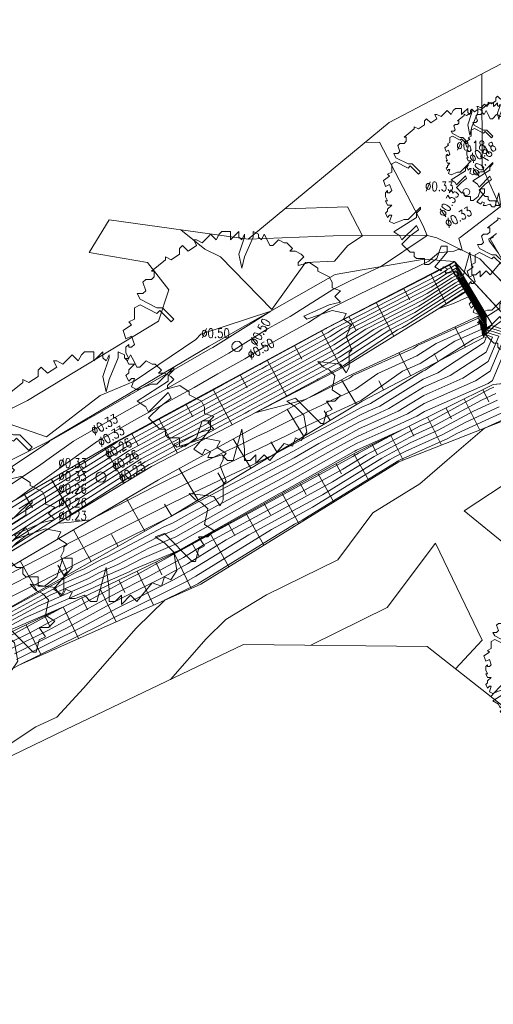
# Model space of a CAD drawing. Header units: metres. Extents: x 3490449 to 3490968, y 5754217 to 5754743.
# Tile 52 of 212: x 3490747 to 3490770, y 5754360 to 5754408. Entities that reach past the tile are written whole.
import ezdxf

# ---------------------------------------------------------------- set-up
doc = ezdxf.new("R2010")
doc.units = ezdxf.units.M
doc.header["$LTSCALE"] = 0.25
doc.linetypes.add('Kartierung-07$0$AUSGEZOGEN', pattern=[0])
for name, color, linetype, lineweight, true_color in [('Kartierung-07$0$$BOESCHUNG', 7, 'Continuous', 18, 0x82563a), ('Kartierung-07$0$$BRUCH', 7, 'Continuous', 18, 0x82563a), ('Kartierung-07$0$$HOEHEN_Haupt', 7, 'Continuous', 18, 0x82563a), ('Kartierung-07$0$$HOEHEN_Mittel', 7, 'Continuous', 18, 0x82563a), ('Kartierung-07$0$B_Baum', 7, 'Continuous', 18, 0x82563a), ('Kartierung-07$0$B_Befestigt', 7, 'Continuous', 18, 0x82563a), ('Kartierung-07$0$B_Boeschung_OK', 7, 'Continuous', 18, 0x82563a), ('Kartierung-07$0$B_Boeschung_UK', 7, 'Continuous', 18, 0x82563a), ('Kartierung-07$0$B_Boeschungschraffur', 7, 'Continuous', 18, 0x82563a), ('Kartierung-07$0$B_Mauer', 7, 'Kartierung-07$0$AUSGEZOGEN', 18, 0x82563a), ('Kartierung-07$0$B_Schrift_Baum', 7, 'Continuous', 18, 0x82563a), ('Kartierung-07$0$B_Schrift_Baum_30Grad', 7, 'Continuous', 18, 0x82563a), ('Kartierung-07$0$B_Schrift_Baum_60Grad', 7, 'Continuous', 18, 0x82563a), ('Kartierung-07$0$Hilfe_DGM', 7, 'Continuous', 18, 0x82563a)]:
    doc.layers.add(name, color=color, linetype=linetype, lineweight=lineweight, true_color=true_color)
doc.styles.add('Kartierung-07$0$STANDARD', font='romans.shx', dxfattribs={"width": 0.8})

# ---------------------------------------------------------------- blocks, each defined once
blk = doc.blocks.new('Kartierung-07$0$B_Baum')
at = {"layer": 'Kartierung-07$0$B_Baum'}
blk.add_lwpolyline([(-0.4417, -0.1918), (-0.4667, -0.1793), (-0.4542, -0.1418), (-0.4667, -0.1418), (-0.4792, -0.1543), (-0.4917, -0.1293), (-0.4792, -0.1168), (-0.4792, -0.1043), (-0.4542, -0.0793), (-0.4792, -0.0793), (-0.4917, -0.0543), (-0.4792, -0.0543), (-0.4917, -0.0293), (-0.4917, -0.0043), (-0.4792, 0.0082), (-0.4792, -0.0043), (-0.4667, -0.0043), (-0.4542, 0.0082), (-0.4667, 0.0457), (-0.4917, 0.0332), (-0.5042, 0.0707), (-0.4667, 0.0957), (-0.4792, 0.1082), (-0.4542, 0.1207), (-0.4542, 0.1457), (-0.4542, 0.1707), (-0.4292, 0.1832), (-0.3542, 0.1457), (-0.3417, 0.1582), (-0.2917, 0.1082), (-0.2792, 0.1207), (-0.3292, 0.1707), (-0.3542, 0.1707), (-0.4292, 0.2082), (-0.4417, 0.2332), (-0.4167, 0.2332), (-0.4042, 0.2457), (-0.4167, 0.2832), (-0.4042, 0.2957), (-0.3792, 0.2957), (-0.3667, 0.3082), (-0.3667, 0.3332), (-0.3792, 0.3332), (-0.3167, 0.3832), (-0.3167, 0.3957), (-0.2917, 0.3832), (-0.2542, 0.4082), (-0.2542, 0.4332), (-0.2417, 0.4457), (-0.2167, 0.4207), (-0.1792, 0.4457), (-0.1917, 0.4707), (-0.1792, 0.4707), (-0.1542, 0.4582), (-0.1292, 0.4832), (-0.1167, 0.4957), (-0.0917, 0.4707), (-0.0792, 0.4957), (-0.0667, 0.5082), (-0.0292, 0.5082), (-0.0292, 0.4707), (-0.0167, 0.4832), (0.0083, 0.5082), (0.0083, 0.4832), (0.0208, 0.4707), (0.0333, 0.4957), (0.0333, 0.4832), (0.0083, 0.4082), (0.0208, 0.3457), (0.0333, 0.3957), (0.0708, 0.4832), (0.0708, 0.5082), (0.0958, 0.4957), (0.0958, 0.4832), (0.1083, 0.4707), (0.1208, 0.4957), (0.1333, 0.4707), (0.1458, 0.4457), (0.1583, 0.4457), (0.1833, 0.4707), (0.2083, 0.4582), (0.2208, 0.4582), (0.2458, 0.4332), (0.2333, 0.4207), (0.2583, 0.4207), (0.2833, 0.4082), (0.2958, 0.3957), (0.2708, 0.3707), (0.2708, 0.3582), (0.3208, 0.3707), (0.3583, 0.3457), (0.3583, 0.3332), (0.4083, 0.3082), (0.4208, 0.2832), (0.4208, 0.2582), (0.4583, 0.2457), (0.4333, 0.2207), (0.4583, 0.1957), (0.4083, 0.1832), (0.2958, 0.1332), (0.3083, 0.1207), (0.4208, 0.1582), (0.4833, 0.1457), (0.4708, 0.1207), (0.5083, 0.0957), (0.4958, 0.0832), (0.4958, 0.0707), (0.4833, 0.0457), (0.5083, -0.0168), (0.4958, -0.0293), (0.4958, -0.0918), (0.4833, -0.1168), (0.4583, -0.0793), (0.3583, -0.0668), (0.3833, -0.0918), (0.4083, -0.1043), (0.4333, -0.1293), (0.4208, -0.1918), (0.4583, -0.2168), (0.4333, -0.2418), (0.3958, -0.2418), (0.4208, -0.2793), (0.3958, -0.2918), (0.3833, -0.3418), (0.3708, -0.3418), (0.2583, -0.2293), (0.2208, -0.2418), (0.2583, -0.2668), (0.2958, -0.3043), (0.3083, -0.3793), (0.2833, -0.4168), (0.2583, -0.4043), (0.2458, -0.4418), (0.2083, -0.4293), (0.1458, -0.5043), (0.1208, -0.4793), (0.0833, -0.5168), (0.0833, -0.4793), (0.0583, -0.5043), (0.0333, -0.5043), (0.0333, -0.4543), (0.0208, -0.3668), (-0.0167, -0.5043), (-0.0417, -0.5043), (-0.0667, -0.4793), (-0.1042, -0.4918), (-0.1292, -0.4918), (-0.1167, -0.4668), (-0.1417, -0.4543), (-0.1542, -0.4793), (-0.1917, -0.4543), (-0.1167, -0.3668), (-0.1167, -0.3293), (-0.1542, -0.3293), (-0.1792, -0.4043), (-0.2292, -0.4418), (-0.2542, -0.4418), (-0.2542, -0.4043), (-0.3042, -0.4043), (-0.3167, -0.3918), (-0.3167, -0.3668), (-0.3417, -0.3668), (-0.3917, -0.3168), (-0.3417, -0.2668), (-0.2917, -0.2293), (-0.3042, -0.2043), (-0.3917, -0.2918), (-0.4042, -0.2668), (-0.4417, -0.2418), (-0.3042, -0.1543), (-0.3042, -0.1293), (-0.2792, -0.1043), (-0.2792, -0.0918), (-0.3542, -0.1668), (-0.3792, -0.1668), (-0.4417, -0.1918)], dxfattribs=at)

msp = doc.modelspace()

# ---------------------------------------------------------------- linework, layer by layer
at = {"layer": 'Kartierung-07$0$$BOESCHUNG', "ltscale": 0.02}
for p, q in [((3490768.299, 5754396.043), (3490768.562, 5754395.535)), ((3490767.406, 5754395.58), (3490768.153, 5754394.14)), ((3490766.074, 5754394.89), (3490766.37, 5754394.321)), ((3490764.743, 5754394.2), (3490765.592, 5754392.561)), ((3490763.411, 5754393.51), (3490763.744, 5754392.867)), ((3490769.09, 5754392.021), (3490768.573, 5754393.014)), ((3490762.081, 5754392.817), (3490763.055, 5754391.008)), ((3490760.76, 5754392.106), (3490761.116, 5754391.444)), ((3490766.429, 5754390.636), (3490765.845, 5754391.757)), ((3490767.759, 5754391.329), (3490767.556, 5754391.72)), ((3490759.439, 5754391.394), (3490760.39, 5754389.629)), ((3490758.119, 5754390.683), (3490758.466, 5754390.038)), ((3490763.777, 5754389.234), (3490763.049, 5754390.44)), ((3490765.098, 5754389.944), (3490764.87, 5754390.382)), ((3490756.798, 5754389.972), (3490757.725, 5754388.25)), ((3490769.926, 5754389.957), (3490770.22, 5754389.365)), ((3490755.477, 5754389.261), (3490755.816, 5754388.632)), ((3490769.03, 5754389.513), (3490769.786, 5754387.99)), ((3490761.21, 5754387.682), (3490760.413, 5754389.001)), ((3490762.494, 5754388.458), (3490762.211, 5754388.925)), ((3490768.134, 5754389.068), (3490768.4, 5754388.533)), ((3490754.156, 5754388.55), (3490755.061, 5754386.87)), ((3490766.343, 5754388.178), (3490766.58, 5754387.701)), ((3490767.239, 5754388.623), (3490767.918, 5754387.257)), ((3490752.836, 5754387.839), (3490753.167, 5754387.224)), ((3490765.448, 5754387.733), (3490766.049, 5754386.523)), ((3490758.642, 5754386.131), (3490757.777, 5754387.562)), ((3490759.926, 5754386.906), (3490759.619, 5754387.415)), ((3490764.552, 5754387.288), (3490764.783, 5754386.823)), ((3490751.524, 5754387.111), (3490752.494, 5754385.429)), ((3490763.659, 5754386.838), (3490764.379, 5754385.539)), ((3490750.225, 5754386.362), (3490750.589, 5754385.73)), ((3490762.784, 5754386.354), (3490763.059, 5754385.858)), ((3490756.075, 5754384.579), (3490755.142, 5754386.123)), ((3490757.358, 5754385.355), (3490757.026, 5754385.905)), ((3490761.91, 5754385.869), (3490762.675, 5754384.488)), ((3490748.925, 5754385.613), (3490749.925, 5754383.878)), ((3490761.035, 5754385.384), (3490761.326, 5754384.858)), ((3490747.625, 5754384.864), (3490748.001, 5754384.213)), ((3490760.16, 5754384.9), (3490760.97, 5754383.438)), ((3490753.484, 5754383.066), (3490752.586, 5754384.663)), ((3490754.791, 5754383.803), (3490754.435, 5754384.392)), ((3490759.285, 5754384.415), (3490759.594, 5754383.859)), ((3490758.411, 5754383.931), (3490759.266, 5754382.387)), ((3490757.536, 5754383.446), (3490757.861, 5754382.86)), ((3490750.87, 5754381.596), (3490749.999, 5754383.143)), ((3490752.177, 5754382.331), (3490751.85, 5754382.913)), ((3490756.661, 5754382.961), (3490757.562, 5754381.336)), ((3490755.787, 5754382.477), (3490756.128, 5754381.86)), ((3490754.905, 5754382.005), (3490755.735, 5754380.29)), ((3490748.255, 5754380.125), (3490747.412, 5754381.622)), ((3490754.005, 5754381.569), (3490754.307, 5754380.945)), ((3490749.562, 5754380.86), (3490749.245, 5754381.423)), ((3490753.105, 5754381.133), (3490753.907, 5754379.476)), ((3490752.205, 5754380.698), (3490752.497, 5754380.095)), ((3490751.305, 5754380.262), (3490752.079, 5754378.662)), ((3490750.405, 5754379.826), (3490750.686, 5754379.245)), ((3490749.505, 5754379.391), (3490750.251, 5754377.849)), ((3490748.605, 5754378.955), (3490748.876, 5754378.395)), ((3490747.704, 5754378.519), (3490748.423, 5754377.035))]:
    msp.add_line(p, q, dxfattribs=at)
at = {"layer": 'Kartierung-07$0$$BRUCH', "ltscale": 0.02}
for p, q in [((3490751.744, 5754398.226), (3490758.515, 5754397.271)), ((3490758.515, 5754397.271), (3490762.642, 5754397.437)), ((3490762.642, 5754397.437), (3490767.176, 5754397.469)), ((3490767.176, 5754397.469), (3490767.694, 5754397.341)), ((3490769.791, 5754396.325), (3490767.694, 5754397.341)), ((3490770.451, 5754397.384), (3490770.295, 5754397.295)), ((3490770.295, 5754397.295), (3490772.426, 5754393.57)), ((3490753.604, 5754396.15), (3490750.77, 5754396.632)), ((3490772.426, 5754393.57), (3490769.791, 5754396.325)), ((3490754.641, 5754394.81), (3490753.604, 5754396.15)), ((3490762.312, 5754392.941), (3490768.299, 5754396.043)), ((3490767.069, 5754396.31), (3490762.742, 5754395.554)), ((3490767.069, 5754396.31), (3490768.557, 5754396.196)), ((3490768.299, 5754396.043), (3490768.557, 5754396.196)), ((3490769.087, 5754394.716), (3490768.299, 5754396.043)), ((3490768.557, 5754396.196), (3490770.382, 5754393.121)), ((3490768.557, 5754396.196), (3490771.817, 5754392.67)), ((3490762.742, 5754395.554), (3490756.615, 5754392.075)), ((3490754.135, 5754393.283), (3490754.641, 5754394.81)), ((3490768.969, 5754394.643), (3490763.176, 5754391.071)), ((3490769.087, 5754394.716), (3490768.969, 5754394.643)), ((3490769.769, 5754393.566), (3490769.087, 5754394.716)), ((3490763.381, 5754390.621), (3490769.674, 5754393.522)), ((3490769.674, 5754393.522), (3490769.769, 5754393.566)), ((3490770.124, 5754392.968), (3490769.769, 5754393.566)), ((3490747.77, 5754389.433), (3490754.135, 5754393.283)), ((3490770.124, 5754392.968), (3490769.955, 5754392.471)), ((3490770.124, 5754392.968), (3490770.382, 5754393.121)), ((3490752.098, 5754387.442), (3490762.312, 5754392.941)), ((3490756.615, 5754392.075), (3490748.798, 5754387.451)), ((3490769.955, 5754392.471), (3490764.051, 5754389.399)), ((3490763.176, 5754391.071), (3490753.808, 5754386.222)), ((3490754.136, 5754385.574), (3490763.381, 5754390.621)), ((3490770.434, 5754390.21), (3490774.586, 5754390.612)), ((3490763.763, 5754386.896), (3490770.434, 5754390.21)), ((3490739.41, 5754385.314), (3490747.77, 5754389.433)), ((3490764.051, 5754389.399), (3490754.749, 5754383.778)), ((3490770.926, 5754388.438), (3490765.846, 5754386.443)), ((3490748.798, 5754387.451), (3490740.226, 5754383.184)), ((3490743.878, 5754382.705), (3490752.098, 5754387.442)), ((3490755.141, 5754382.119), (3490763.763, 5754386.896)), ((3490765.846, 5754386.443), (3490756.2, 5754380.497)), ((3490753.808, 5754386.222), (3490745.153, 5754380.998)), ((3490745.374, 5754380.424), (3490754.136, 5754385.574)), ((3490754.749, 5754383.778), (3490746.176, 5754378.955)), ((3490746.76, 5754378.062), (3490755.141, 5754382.119)), ((3490756.2, 5754380.497), (3490747.339, 5754376.552))]:
    msp.add_line(p, q, dxfattribs=at)
at = {"layer": 'Kartierung-07$0$$HOEHEN_Haupt', "ltscale": 0.02}
for points in [[(3490746.693, 5754385.164), (3490748.409, 5754386.309), (3490748.934, 5754386.683), (3490750.006, 5754387.448), (3490752.471, 5754388.865), (3490752.91, 5754389.107), (3490754.392, 5754389.924), (3490756.847, 5754391.334), (3490757.574, 5754391.734), (3490759.474, 5754392.925), (3490760.556, 5754393.523), (3490762.623, 5754394.832), (3490763.472, 5754395.252), (3490764.909, 5754395.921), (3490764.949, 5754395.94), (3490767.172, 5754397.423), (3490767.23, 5754397.456), (3490767.012, 5754397.967), (3490764.906, 5754402.003), (3490764.205, 5754401.98)], [(3490746.289, 5754378.782), (3490749.521, 5754380.527), (3490750.63, 5754381.011), (3490751.317, 5754381.376), (3490751.886, 5754381.623), (3490754.055, 5754382.769), (3490754.903, 5754383.128), (3490756.84, 5754384.224), (3490759.807, 5754385.806), (3490760.625, 5754386.242), (3490762.374, 5754387.229), (3490763.192, 5754387.668), (3490763.895, 5754388.045), (3490764.663, 5754388.392), (3490765.811, 5754388.91), (3490767.053, 5754389.678), (3490768.962, 5754390.521), (3490770.198, 5754391.322), (3490770.712, 5754392.552), (3490770.134, 5754392.744), (3490770.026, 5754392.68), (3490769.966, 5754393.163), (3490769.999, 5754393.178), (3490769.978, 5754393.598), (3490769.731, 5754394.017), (3490769.619, 5754394.215), (3490769.456, 5754394.491), (3490769.351, 5754394.676), (3490769.248, 5754394.852), (3490769.036, 5754395.212), (3490768.818, 5754395.398), (3490768.802, 5754395.426), (3490768.639, 5754395.705), (3490768.54, 5754395.637), (3490768.445, 5754395.588), (3490768.334, 5754395.527), (3490767.422, 5754394.94), (3490765.546, 5754393.979), (3490763.472, 5754392.915), (3490762.591, 5754392.338), (3490762.185, 5754392.12), (3490760.017, 5754390.943), (3490759.392, 5754390.608), (3490758.879, 5754390.333), (3490757.645, 5754389.663), (3490757.176, 5754389.412), (3490754.601, 5754388.014), (3490753.443, 5754387.394)], [(3490767.664, 5754392.204), (3490769.771, 5754393.161), (3490769.735, 5754393.447), (3490769.817, 5754393.485), (3490769.813, 5754393.573), (3490769.761, 5754393.66), (3490769.478, 5754394.16), (3490769.435, 5754394.232), (3490769.167, 5754394.704), (3490769.136, 5754394.757), (3490769.071, 5754394.867), (3490768.921, 5754394.996), (3490768.853, 5754394.953), (3490768.776, 5754394.911), (3490766.422, 5754393.397), (3490765.936, 5754393.148), (3490765.398, 5754392.872), (3490763.054, 5754391.336), (3490761.974, 5754390.757), (3490761.547, 5754390.525), (3490759.902, 5754389.643), (3490758.555, 5754388.922), (3490758.354, 5754388.812), (3490757.13, 5754388.157), (3490756.747, 5754387.949), (3490753.767, 5754386.353), (3490753.686, 5754386.309), (3490749.806, 5754383.827), (3490749.778, 5754383.81), (3490749.479, 5754383.618), (3490749.475, 5754383.616), (3490749.226, 5754383.456), (3490749.541, 5754383.476), (3490749.624, 5754383.486), (3490749.886, 5754383.505), (3490750.818, 5754383.624), (3490753.856, 5754385.195), (3490754.206, 5754385.369), (3490757.2, 5754386.847), (3490758.181, 5754387.31), (3490758.663, 5754387.548), (3490758.936, 5754387.681), (3490759.461, 5754387.929), (3490760.531, 5754388.453), (3490761.433, 5754388.896), (3490762.066, 5754389.191), (3490762.617, 5754389.46), (3490763.36, 5754389.806), (3490763.729, 5754389.986), (3490764.813, 5754390.745), (3490766.722, 5754391.606), (3490767.664, 5754392.204)], [(3490770.646, 5754389.446), (3490769.47, 5754388.907), (3490767.761, 5754387.981), (3490766.395, 5754387.367), (3490765.557, 5754386.919), (3490765.009, 5754386.625), (3490762.125, 5754384.848), (3490760.707, 5754384.077), (3490758.54, 5754382.9), (3490755.752, 5754381.183), (3490754.877, 5754380.698), (3490752.133, 5754379.33), (3490751.569, 5754379.022), (3490750.45, 5754378.41), (3490747.232, 5754376.831)], [(3490753.443, 5754387.394), (3490752.718, 5754387), (3490751.203, 5754386.031), (3490749.392, 5754384.908), (3490749.264, 5754384.826), (3490748.637, 5754384.437), (3490746.667, 5754383.174)]]:
    msp.add_lwpolyline(points, dxfattribs=at)
at = {"layer": 'Kartierung-07$0$$HOEHEN_Mittel', "ltscale": 0.02}
for points in [[(3490769.883, 5754405.317), (3490769.905, 5754400.797), (3490770.78, 5754398.853), (3490768.834, 5754397.359), (3490768.769, 5754397.322), (3490768.89, 5754396.877), (3490768.926, 5754396.744), (3490768.724, 5754396.769), (3490768.523, 5754396.696), (3490767.774, 5754396.606), (3490767.39, 5754396.285), (3490767.31, 5754396.214), (3490766.665, 5754395.894), (3490765.116, 5754395.173), (3490764.432, 5754394.854), (3490762.467, 5754393.882), (3490761.439, 5754393.231), (3490759.269, 5754392.031), (3490758.353, 5754391.457), (3490757.036, 5754390.731), (3490755.876, 5754390.065), (3490753.09, 5754388.53), (3490752.264, 5754388.075), (3490751.168, 5754387.445), (3490749.066, 5754385.946), (3490748.035, 5754385.211), (3490747.844, 5754385.084), (3490747.227, 5754384.635)], [(3490755.236, 5754397.733), (3490756.404, 5754396.789), (3490757.165, 5754396.413), (3490759.666, 5754393.852), (3490761.293, 5754396.143), (3490762.707, 5754396.209), (3490763.352, 5754396.965), (3490764.079, 5754397.447), (3490763.345, 5754398.854), (3490760.308, 5754398.755)], [(3490770.594, 5754397.552), (3490770.374, 5754397.383), (3490770.222, 5754397.296), (3490770.228, 5754397.275), (3490770.247, 5754397.203), (3490770.69, 5754396.605)], [(3490771.628, 5754392.65), (3490770.352, 5754393.075), (3490770.112, 5754392.933), (3490770.105, 5754392.992), (3490770.109, 5754392.994), (3490770.077, 5754393.613), (3490769.713, 5754394.231), (3490769.704, 5754394.247), (3490769.469, 5754394.647), (3490769.461, 5754394.66), (3490769.315, 5754394.909), (3490769.014, 5754395.419), (3490769.006, 5754395.426), (3490768.965, 5754395.496), (3490768.558, 5754396.193), (3490768.312, 5754396.021), (3490768.075, 5754395.899), (3490768.069, 5754395.896), (3490768.022, 5754395.866), (3490765.313, 5754394.477), (3490762.316, 5754392.941), (3490762.313, 5754392.939), (3490762.312, 5754392.938), (3490759.1, 5754391.194), (3490759.085, 5754391.186), (3490759.074, 5754391.18), (3490757.22, 5754390.174), (3490757.204, 5754390.165), (3490753.314, 5754388.053), (3490753.249, 5754388.018), (3490752.137, 5754387.414), (3490752.042, 5754387.354), (3490749.159, 5754385.566), (3490749.136, 5754385.551), (3490748.135, 5754384.93), (3490747.69, 5754384.645), (3490744.098, 5754382.411)], [(3490746.395, 5754378.621), (3490748.902, 5754379.974), (3490750.741, 5754380.777), (3490751.244, 5754381.045), (3490752.163, 5754381.444), (3490753.703, 5754382.257), (3490754.98, 5754382.798), (3490757.902, 5754384.45), (3490759.946, 5754385.54), (3490760.509, 5754385.841), (3490762.793, 5754387.129), (3490763.364, 5754387.436), (3490763.855, 5754387.699), (3490764.819, 5754388.134), (3490766.261, 5754388.785), (3490767.069, 5754389.285), (3490769.575, 5754390.391), (3490770.297, 5754390.859), (3490771.017, 5754392.585), (3490770.207, 5754392.854), (3490770.055, 5754392.764), (3490770.012, 5754393.106), (3490770.036, 5754393.117), (3490770.011, 5754393.603), (3490769.725, 5754394.088), (3490769.647, 5754394.225), (3490769.46, 5754394.543), (3490769.388, 5754394.671), (3490769.27, 5754394.871), (3490769.028, 5754395.281), (3490768.881, 5754395.407), (3490768.856, 5754395.449), (3490768.612, 5754395.868), (3490768.464, 5754395.765), (3490768.322, 5754395.692), (3490768.246, 5754395.65), (3490767.622, 5754395.249), (3490765.468, 5754394.145), (3490763.086, 5754392.924), (3490762.498, 5754392.538), (3490762.227, 5754392.393), (3490759.712, 5754391.027), (3490759.289, 5754390.801), (3490758.944, 5754390.616), (3490757.503, 5754389.833), (3490757.185, 5754389.663), (3490754.172, 5754388.027), (3490753.379, 5754387.602)], [(3490746.5, 5754378.459), (3490748.283, 5754379.421), (3490750.851, 5754380.543), (3490751.171, 5754380.714), (3490752.441, 5754381.265), (3490753.35, 5754381.745), (3490755.058, 5754382.469), (3490758.963, 5754384.676), (3490760.084, 5754385.274), (3490760.393, 5754385.439), (3490763.211, 5754387.029), (3490763.536, 5754387.203), (3490763.816, 5754387.353), (3490764.975, 5754387.877), (3490766.711, 5754388.66), (3490767.085, 5754388.891), (3490770.189, 5754390.262), (3490770.395, 5754390.395), (3490771.323, 5754392.617), (3490770.279, 5754392.965), (3490770.083, 5754392.848), (3490770.058, 5754393.049), (3490770.072, 5754393.055), (3490770.044, 5754393.608), (3490769.719, 5754394.159), (3490769.676, 5754394.236), (3490769.464, 5754394.595), (3490769.425, 5754394.665), (3490769.292, 5754394.89), (3490769.021, 5754395.35), (3490768.943, 5754395.417), (3490768.911, 5754395.473), (3490768.585, 5754396.03), (3490768.388, 5754395.893), (3490768.198, 5754395.796), (3490768.158, 5754395.773), (3490767.822, 5754395.557), (3490765.39, 5754394.311), (3490762.701, 5754392.932), (3490762.406, 5754392.739), (3490762.269, 5754392.666), (3490759.406, 5754391.111), (3490759.187, 5754390.994), (3490759.009, 5754390.898), (3490757.362, 5754390.003), (3490757.195, 5754389.914), (3490753.743, 5754388.04), (3490753.314, 5754387.81)], [(3490745.949, 5754379.37), (3490749.602, 5754381.207), (3490750.361, 5754381.6), (3490750.399, 5754381.619), (3490751.272, 5754382.056), (3490751.706, 5754382.281), (3490754.744, 5754383.794), (3490754.773, 5754383.808), (3490754.893, 5754383.865), (3490759.53, 5754386.338), (3490760.857, 5754387.046), (3490761.538, 5754387.43), (3490762.848, 5754388.133), (3490763.975, 5754388.738), (3490764.35, 5754388.907), (3490764.911, 5754389.16), (3490767.022, 5754390.465), (3490767.736, 5754390.78), (3490770.002, 5754392.249), (3490770.102, 5754392.487), (3490769.99, 5754392.524), (3490769.969, 5754392.511), (3490769.874, 5754393.276), (3490769.926, 5754393.301), (3490769.912, 5754393.588), (3490769.743, 5754393.874), (3490769.563, 5754394.193), (3490769.448, 5754394.388), (3490769.278, 5754394.687), (3490769.203, 5754394.814), (3490769.05, 5754395.074), (3490768.693, 5754395.38), (3490768.693, 5754395.38), (3490768.693, 5754395.38), (3490768.693, 5754395.38), (3490768.692, 5754395.38), (3490768.511, 5754395.281), (3490767.022, 5754394.323), (3490765.702, 5754393.646), (3490764.242, 5754392.898), (3490762.776, 5754391.937), (3490762.101, 5754391.575), (3490760.629, 5754390.776), (3490759.596, 5754390.222), (3490758.75, 5754389.769), (3490757.929, 5754389.323), (3490757.158, 5754388.91), (3490755.46, 5754387.988), (3490753.573, 5754386.978)], [(3490746.183, 5754378.944), (3490750.141, 5754381.079), (3490750.52, 5754381.245), (3490751.39, 5754381.708), (3490751.608, 5754381.802), (3490754.407, 5754383.281), (3490754.825, 5754383.458), (3490755.779, 5754383.997), (3490759.669, 5754386.072), (3490760.741, 5754386.644), (3490761.956, 5754387.33), (3490763.02, 5754387.901), (3490763.935, 5754388.392), (3490764.506, 5754388.649), (3490765.361, 5754389.035), (3490767.038, 5754390.072), (3490768.349, 5754390.651), (3490770.1, 5754391.785), (3490770.407, 5754392.519), (3490770.062, 5754392.634), (3490769.997, 5754392.596), (3490769.92, 5754393.219), (3490769.963, 5754393.239), (3490769.945, 5754393.593), (3490769.737, 5754393.945), (3490769.591, 5754394.204), (3490769.452, 5754394.439), (3490769.314, 5754394.682), (3490769.225, 5754394.833), (3490769.043, 5754395.143), (3490768.756, 5754395.389), (3490768.748, 5754395.403), (3490768.666, 5754395.543), (3490768.616, 5754395.508), (3490768.569, 5754395.484), (3490768.423, 5754395.404), (3490767.222, 5754394.632), (3490765.624, 5754393.812), (3490763.857, 5754392.906), (3490762.683, 5754392.137), (3490762.143, 5754391.848), (3490760.323, 5754390.86), (3490759.494, 5754390.415), (3490758.814, 5754390.051), (3490757.787, 5754389.493), (3490757.167, 5754389.161), (3490755.031, 5754388.001), (3490753.508, 5754387.186)], [(3490760.806, 5754387.935), (3490761.185, 5754388.12), (3490762.428, 5754388.701), (3490762.585, 5754388.778), (3490763.994, 5754389.433), (3490764.024, 5754389.447), (3490766.026, 5754390.85), (3490766.878, 5754391.234), (3490768.573, 5754392.31), (3490769.844, 5754392.887), (3490769.781, 5754393.39), (3490769.854, 5754393.424), (3490769.846, 5754393.578), (3490769.755, 5754393.731), (3490769.506, 5754394.171), (3490769.439, 5754394.284), (3490769.204, 5754394.698), (3490769.158, 5754394.776), (3490769.064, 5754394.936), (3490768.845, 5754395.124), (3490768.799, 5754395.096), (3490768.688, 5754395.034), (3490766.622, 5754393.706), (3490765.858, 5754393.314), (3490765.013, 5754392.881), (3490762.961, 5754391.536), (3490762.017, 5754391.03), (3490761.241, 5754390.609), (3490759.8, 5754389.836), (3490758.62, 5754389.204), (3490758.212, 5754388.983), (3490757.139, 5754388.408), (3490756.318, 5754387.962), (3490753.702, 5754386.561), (3490753.492, 5754386.447), (3490750.085, 5754384.268), (3490749.701, 5754384.03), (3490749.436, 5754383.86), (3490749.307, 5754383.78), (3490745.303, 5754381.214)], [(3490745.706, 5754379.817), (3490747.811, 5754380.875), (3490750.15, 5754382.087), (3490750.265, 5754382.146), (3490750.838, 5754382.433), (3490752.423, 5754383.252), (3490754.564, 5754384.319), (3490755.582, 5754384.821), (3490759.364, 5754386.61), (3490759.379, 5754386.616), (3490759.386, 5754386.62), (3490759.688, 5754386.762), (3490760.973, 5754387.448), (3490761.12, 5754387.531), (3490762.676, 5754388.366), (3490764.015, 5754389.084), (3490764.193, 5754389.165), (3490764.461, 5754389.285), (3490767.006, 5754390.858), (3490767.123, 5754390.91), (3490767.808, 5754391.354), (3490769.482, 5754392.416), (3490769.917, 5754392.613), (3490769.827, 5754393.333), (3490769.89, 5754393.362), (3490769.879, 5754393.583), (3490769.749, 5754393.803), (3490769.534, 5754394.182), (3490769.444, 5754394.336), (3490769.241, 5754394.693), (3490769.181, 5754394.795), (3490769.057, 5754395.005), (3490768.769, 5754395.252), (3490768.746, 5754395.238), (3490768.6, 5754395.158), (3490766.822, 5754394.014), (3490765.78, 5754393.48), (3490764.628, 5754392.889), (3490762.869, 5754391.736), (3490762.059, 5754391.302), (3490760.935, 5754390.692), (3490759.698, 5754390.029), (3490758.685, 5754389.486), (3490758.07, 5754389.153), (3490757.148, 5754388.659), (3490755.889, 5754387.975), (3490753.638, 5754386.769)], [(3490769.697, 5754393.434), (3490769.689, 5754393.504), (3490769.781, 5754393.546), (3490769.78, 5754393.568), (3490769.767, 5754393.589), (3490769.449, 5754394.149), (3490769.431, 5754394.18), (3490769.13, 5754394.709), (3490769.113, 5754394.738), (3490769.079, 5754394.797), (3490768.997, 5754394.867), (3490768.906, 5754394.811), (3490768.865, 5754394.788), (3490766.222, 5754393.088), (3490766.014, 5754392.982), (3490765.784, 5754392.863), (3490763.146, 5754391.135), (3490761.932, 5754390.484), (3490761.853, 5754390.441), (3490760.004, 5754389.45), (3490758.831, 5754388.822), (3490760.148, 5754389.178), (3490761.275, 5754389.471), (3490761.682, 5754389.671), (3490761.704, 5754389.681), (3490762.648, 5754390.143), (3490762.726, 5754390.179), (3490763.434, 5754390.524), (3490763.599, 5754390.64), (3490766.566, 5754391.978), (3490766.755, 5754392.098), (3490769.697, 5754393.434)], [(3490768.953, 5754394.665), (3490768.959, 5754394.669), (3490769.073, 5754394.739), (3490769.086, 5754394.728), (3490769.091, 5754394.719), (3490769.094, 5754394.715), (3490769.23, 5754394.475), (3490769.161, 5754394.433), (3490768.496, 5754394.145), (3490767.757, 5754393.895), (3490768.953, 5754394.665)], [(3490746.873, 5754388.3), (3490748.69, 5754387.66), (3490751.303, 5754389.669), (3490752.58, 5754390.211), (3490752.952, 5754390.368), (3490755.967, 5754392.391), (3490756.198, 5754392.652), (3490759.613, 5754393.777), (3490756.794, 5754392.011), (3490756.658, 5754391.936), (3490752.907, 5754389.782), (3490752.731, 5754389.685), (3490752.679, 5754389.656), (3490748.844, 5754387.451), (3490748.803, 5754387.421), (3490748.783, 5754387.407), (3490745.542, 5754385.245)], [(3490770.469, 5754390.083), (3490770.273, 5754389.993), (3490767.298, 5754388.381), (3490766.887, 5754388.196), (3490765.298, 5754387.345), (3490764.258, 5754386.788), (3490763.112, 5754386.082), (3490760.424, 5754384.621), (3490756.319, 5754382.389), (3490755.353, 5754381.795), (3490753.695, 5754380.877), (3490752.545, 5754380.303), (3490751.289, 5754379.617), (3490748.795, 5754378.254), (3490747.02, 5754377.383)], [(3490770.558, 5754389.765), (3490769.872, 5754389.45), (3490767.529, 5754388.181), (3490766.641, 5754387.782), (3490765.428, 5754387.132), (3490764.634, 5754386.707), (3490762.619, 5754385.465), (3490760.565, 5754384.349), (3490757.429, 5754382.645), (3490755.553, 5754381.489), (3490754.286, 5754380.787), (3490752.339, 5754379.817), (3490751.429, 5754379.319), (3490749.623, 5754378.332), (3490747.126, 5754377.107)], [(3490743.483, 5754370.448), (3490748.168, 5754373.55), (3490749.187, 5754374.031), (3490750.485, 5754375.43), (3490753.063, 5754378.347), (3490754.471, 5754379.727), (3490756.058, 5754380.518), (3490756.152, 5754380.57), (3490760.762, 5754383.41), (3490760.99, 5754383.534), (3490761.139, 5754383.615), (3490765.76, 5754386.462), (3490765.816, 5754386.492), (3490765.903, 5754386.538), (3490768.224, 5754387.581), (3490768.667, 5754387.821), (3490770.823, 5754388.81)], [(3490747.338, 5754376.555), (3490751.278, 5754378.488), (3490751.71, 5754378.724), (3490751.927, 5754378.843), (3490755.467, 5754380.608), (3490755.952, 5754380.876), (3490759.651, 5754383.155), (3490760.848, 5754383.806), (3490761.632, 5754384.232), (3490765.384, 5754386.543), (3490765.687, 5754386.705), (3490766.149, 5754386.953), (3490767.992, 5754387.781), (3490769.069, 5754388.364), (3490770.734, 5754389.128)], [(3490770.911, 5754388.492), (3490770.007, 5754388.077), (3490768.2, 5754386.52), (3490766.862, 5754385.368), (3490764.571, 5754383.961), (3490762.865, 5754381.685), (3490759.401, 5754379.979), (3490757.424, 5754378.767), (3490756.471, 5754377.833), (3490754.727, 5754375.86)], [(3490746.019, 5754380.543), (3490749.94, 5754382.573), (3490750.132, 5754382.673), (3490750.404, 5754382.809), (3490753.14, 5754384.224), (3490754.385, 5754384.844), (3490756.391, 5754385.834), (3490758.773, 5754386.96), (3490759.021, 5754387.082), (3490759.161, 5754387.151), (3490760.356, 5754387.714), (3490760.806, 5754387.935)], [(3490760.283, 5754384.893), (3490763.605, 5754386.699), (3490763.883, 5754386.87), (3490765.169, 5754387.559), (3490766.083, 5754388.049), (3490765.132, 5754387.619), (3490763.776, 5754387.007), (3490763.708, 5754386.97), (3490763.629, 5754386.928), (3490760.277, 5754385.037), (3490760.223, 5754385.008), (3490760.025, 5754384.902), (3490755.136, 5754382.139), (3490752.998, 5754381.233), (3490752.718, 5754381.086), (3490751.098, 5754380.382), (3490750.961, 5754380.31), (3490747.664, 5754378.869), (3490746.606, 5754378.298)], [(3490753.314, 5754387.81), (3490752.33, 5754387.276), (3490751.763, 5754386.913), (3490749.237, 5754385.347), (3490749.179, 5754385.309), (3490748.302, 5754384.766), (3490747.349, 5754384.154)], [(3490753.379, 5754387.602), (3490752.524, 5754387.138), (3490751.483, 5754386.472), (3490749.314, 5754385.127), (3490749.221, 5754385.068), (3490748.47, 5754384.601), (3490747.008, 5754383.664)], [(3490753.638, 5754386.769), (3490753.299, 5754386.585), (3490750.365, 5754384.709), (3490749.624, 5754384.249), (3490749.393, 5754384.102), (3490749.14, 5754383.944), (3490745.644, 5754381.704)], [(3490753.573, 5754386.978), (3490753.105, 5754386.724), (3490750.644, 5754385.15), (3490749.546, 5754384.469), (3490749.35, 5754384.343), (3490748.972, 5754384.109), (3490745.985, 5754382.194)], [(3490753.508, 5754387.186), (3490752.911, 5754386.862), (3490750.924, 5754385.591), (3490749.469, 5754384.688), (3490749.307, 5754384.585), (3490748.805, 5754384.273), (3490746.326, 5754382.684)], [(3490783.889, 5754383.721), (3490778.786, 5754384.9), (3490777.246, 5754385.72), (3490774.712, 5754386.902), (3490772.251, 5754386.194), (3490769.02, 5754384.063), (3490773.841, 5754380.132), (3490774.641, 5754380.158), (3490775.784, 5754380.38), (3490780.349, 5754379.916), (3490783.284, 5754379.553), (3490784.628, 5754379.386), (3490786.457, 5754378.859), (3490792.164, 5754376.733), (3490792.207, 5754376.787), (3490792.217, 5754376.794), (3490792.25, 5754376.815), (3490792.26, 5754376.836), (3490792.236, 5754377.194), (3490791.934, 5754377.926), (3490789.445, 5754382.348), (3490785.713, 5754383.27), (3490783.889, 5754383.721)], [(3490746.915, 5754377.659), (3490747.968, 5754378.176), (3490751.148, 5754379.914), (3490752.75, 5754380.79), (3490753.104, 5754380.966), (3490755.153, 5754382.101), (3490755.208, 5754382.134), (3490760.283, 5754384.893)], [(3490768.606, 5754376.373), (3490769.906, 5754377.768), (3490767.62, 5754382.483), (3490765.273, 5754379.353), (3490761.562, 5754377.525)], [(3490745.392, 5754377.206), (3490746.809, 5754377.935), (3490747.141, 5754378.098), (3490749.514, 5754379.395), (3490747.045, 5754378.316), (3490746.711, 5754378.136), (3490745.33, 5754377.332), (3490745.21, 5754377.267), (3490743, 5754375.975), (3490745.158, 5754377.076), (3490745.392, 5754377.206)], [(3490770.314, 5754375.027), (3490773.218, 5754378.143)]]:
    msp.add_lwpolyline(points, dxfattribs=at)
at = {"layer": 'Kartierung-07$0$B_Baum'}
for centre, radius in [((3490769.129, 5754399.574, 144.61), 0.165), ((3490757.965, 5754392.064, 144.318), 0.25), ((3490751.337, 5754385.704, 144.484), 0.25)]:
    msp.add_circle(centre, radius, dxfattribs=at)
at = {"layer": 'Kartierung-07$0$B_Befestigt', "ltscale": 0.02}
for points, elevation in [([(3490751.744, 5754398.226), (3490758.515, 5754397.271), (3490762.642, 5754397.437), (3490767.176, 5754397.469)], 144.551), ([(3490767.176, 5754397.469), (3490767.694, 5754397.341)], 144.503), ([(3490781.382, 5754392.895), (3490778.489, 5754393.413), (3490774.917, 5754393.341), (3490772.426, 5754393.57), (3490769.791, 5754396.325), (3490767.694, 5754397.341)], 144.297), ([(3490716.702, 5754376.542), (3490719.373, 5754376.161), (3490723.035, 5754377.697), (3490733.186, 5754382.179), (3490739.41, 5754385.314), (3490747.77, 5754389.433), (3490754.135, 5754393.283), (3490754.641, 5754394.81), (3490753.604, 5754396.15), (3490750.77, 5754396.632)], 145.009), ([(3490767.069, 5754396.31), (3490762.742, 5754395.554), (3490756.615, 5754392.075), (3490748.798, 5754387.451), (3490740.226, 5754383.184), (3490733.98, 5754380.343), (3490723.743, 5754375.934), (3490716.625, 5754372.611)], 144.427), ([(3490767.069, 5754396.31), (3490768.557, 5754396.196)], 144.427), ([(3490768.557, 5754396.196), (3490771.817, 5754392.67), (3490774.917, 5754392.105), (3490777.136, 5754392.147), (3490779.08, 5754391.987), (3490781.94, 5754391.231), (3490785.031, 5754389.389), (3490793.128, 5754383.589), (3490794.114, 5754382.678), (3490795.61, 5754379.149), (3490795.344, 5754377.209), (3490794.071, 5754372.923), (3490794.146, 5754371.668)], 144.302)]:
    msp.add_lwpolyline(points, dxfattribs=dict(at, elevation=elevation))
at = {"layer": 'Kartierung-07$0$B_Boeschung_OK', "ltscale": 0.02}
for points in [[(3490716.222, 5754368.185), (3490724.582, 5754374.089), (3490734.481, 5754379.29), (3490740.563, 5754382.638), (3490743.878, 5754382.705), (3490752.098, 5754387.442), (3490762.312, 5754392.941), (3490768.299, 5754396.043)], [(3490770.124, 5754392.968), (3490769.955, 5754392.471), (3490764.051, 5754389.399), (3490754.749, 5754383.778), (3490746.176, 5754378.955), (3490736.724, 5754374.081), (3490726.253, 5754369.278), (3490719.257, 5754365.533), (3490718.389, 5754364.886)], [(3490723.653, 5754360.116), (3490721.903, 5754363.319), (3490722.523, 5754364.941), (3490727.442, 5754367.724), (3490737.441, 5754372.891), (3490746.76, 5754378.062), (3490755.141, 5754382.119), (3490763.763, 5754386.896), (3490770.434, 5754390.21), (3490774.586, 5754390.612), (3490776.812, 5754391.632)]]:
    msp.add_lwpolyline(points, dxfattribs=at)
at = {"layer": 'Kartierung-07$0$B_Boeschung_UK', "ltscale": 0.02}
for points in [[(3490769.087, 5754394.716), (3490768.969, 5754394.643), (3490763.176, 5754391.071), (3490753.808, 5754386.222), (3490745.153, 5754380.998), (3490742.161, 5754380.121), (3490735.765, 5754376.725), (3490725.497, 5754371.236), (3490717.064, 5754367.279), (3490716.946, 5754367.224)], [(3490717.674, 5754366.025), (3490717.889, 5754366.144), (3490725.52, 5754370.38), (3490736.089, 5754375.967), (3490742.446, 5754379.094), (3490745.374, 5754380.424), (3490754.136, 5754385.574), (3490763.381, 5754390.621), (3490769.674, 5754393.522), (3490769.769, 5754393.566)], [(3490776.812, 5754391.632), (3490774.946, 5754389.879), (3490770.926, 5754388.438), (3490765.846, 5754386.443), (3490756.2, 5754380.497), (3490747.339, 5754376.552), (3490738.359, 5754371.488), (3490728.068, 5754366.558), (3490724.12, 5754364.467), (3490724.079, 5754363.497), (3490725.956, 5754360.311)]]:
    msp.add_lwpolyline(points, dxfattribs=at)
at = {"layer": 'Kartierung-07$0$B_Boeschungschraffur', "ltscale": 0.02}
for p, q in [((3490768.299, 5754396.043), (3490768.562, 5754395.535)), ((3490767.406, 5754395.58), (3490768.153, 5754394.14)), ((3490766.074, 5754394.89), (3490766.37, 5754394.321)), ((3490764.743, 5754394.2), (3490765.592, 5754392.561)), ((3490763.411, 5754393.51), (3490763.744, 5754392.867)), ((3490769.09, 5754392.021), (3490768.573, 5754393.014)), ((3490762.081, 5754392.817), (3490763.055, 5754391.008)), ((3490760.76, 5754392.106), (3490761.116, 5754391.444)), ((3490766.429, 5754390.636), (3490765.845, 5754391.757)), ((3490767.759, 5754391.329), (3490767.556, 5754391.72)), ((3490759.439, 5754391.394), (3490760.39, 5754389.629)), ((3490758.119, 5754390.683), (3490758.466, 5754390.038)), ((3490763.777, 5754389.234), (3490763.049, 5754390.44)), ((3490765.098, 5754389.944), (3490764.87, 5754390.382)), ((3490756.798, 5754389.972), (3490757.725, 5754388.25)), ((3490769.926, 5754389.957), (3490770.22, 5754389.365)), ((3490755.477, 5754389.261), (3490755.816, 5754388.632)), ((3490769.03, 5754389.513), (3490769.786, 5754387.99)), ((3490761.21, 5754387.682), (3490760.413, 5754389.001)), ((3490762.494, 5754388.458), (3490762.211, 5754388.925)), ((3490768.134, 5754389.068), (3490768.4, 5754388.533)), ((3490754.156, 5754388.55), (3490755.061, 5754386.87)), ((3490766.343, 5754388.178), (3490766.58, 5754387.701)), ((3490767.239, 5754388.623), (3490767.918, 5754387.257)), ((3490752.836, 5754387.839), (3490753.167, 5754387.224)), ((3490765.448, 5754387.733), (3490766.049, 5754386.523)), ((3490758.642, 5754386.131), (3490757.777, 5754387.562)), ((3490759.926, 5754386.906), (3490759.619, 5754387.415)), ((3490764.552, 5754387.288), (3490764.783, 5754386.823)), ((3490751.524, 5754387.111), (3490752.494, 5754385.429)), ((3490763.659, 5754386.838), (3490764.379, 5754385.539)), ((3490750.225, 5754386.362), (3490750.589, 5754385.73)), ((3490762.784, 5754386.354), (3490763.059, 5754385.858)), ((3490756.075, 5754384.579), (3490755.142, 5754386.123)), ((3490757.358, 5754385.355), (3490757.026, 5754385.905)), ((3490761.91, 5754385.869), (3490762.675, 5754384.488)), ((3490748.925, 5754385.613), (3490749.925, 5754383.878)), ((3490761.035, 5754385.384), (3490761.326, 5754384.858)), ((3490747.625, 5754384.864), (3490748.001, 5754384.213)), ((3490760.16, 5754384.9), (3490760.97, 5754383.438)), ((3490753.484, 5754383.066), (3490752.586, 5754384.663)), ((3490754.791, 5754383.803), (3490754.435, 5754384.392)), ((3490759.285, 5754384.415), (3490759.594, 5754383.859)), ((3490758.411, 5754383.931), (3490759.266, 5754382.387)), ((3490757.536, 5754383.446), (3490757.861, 5754382.86)), ((3490750.87, 5754381.596), (3490749.999, 5754383.143)), ((3490752.177, 5754382.331), (3490751.85, 5754382.913)), ((3490756.661, 5754382.961), (3490757.562, 5754381.336)), ((3490755.787, 5754382.477), (3490756.128, 5754381.86)), ((3490754.905, 5754382.005), (3490755.735, 5754380.29)), ((3490748.255, 5754380.125), (3490747.412, 5754381.622)), ((3490754.005, 5754381.569), (3490754.307, 5754380.945)), ((3490749.562, 5754380.86), (3490749.245, 5754381.423)), ((3490753.105, 5754381.133), (3490753.907, 5754379.476)), ((3490752.205, 5754380.698), (3490752.497, 5754380.095)), ((3490751.305, 5754380.262), (3490752.079, 5754378.662)), ((3490750.405, 5754379.826), (3490750.686, 5754379.245)), ((3490749.505, 5754379.391), (3490750.251, 5754377.849)), ((3490748.605, 5754378.955), (3490748.876, 5754378.395)), ((3490747.704, 5754378.519), (3490748.423, 5754377.035))]:
    msp.add_line(p, q, dxfattribs=at)
at = {"layer": 'Kartierung-07$0$B_Mauer', "ltscale": 0.02}
for p, q in [((3490770.295, 5754397.295), (3490770.451, 5754397.384, 144.295)), ((3490768.299, 5754396.043, 144.317), (3490768.557, 5754396.196, 0)), ((3490770.124, 5754392.968, 144.342), (3490770.382, 5754393.121))]:
    msp.add_line(p, q, dxfattribs=at)
for points in [[(3490772.426, 5754393.57), (3490770.295, 5754397.295)], [(3490768.557, 5754396.196), (3490770.382, 5754393.121)]]:
    msp.add_lwpolyline(points, dxfattribs=at)
for points, elevation in [([(3490769.769, 5754393.566), (3490769.087, 5754394.716), (3490768.299, 5754396.043)], 143.368), ([(3490770.124, 5754392.968), (3490769.769, 5754393.566)], 144.286)]:
    msp.add_lwpolyline(points, dxfattribs=dict(at, elevation=elevation))
at = {"layer": 'Kartierung-07$0$Hilfe_DGM', "ltscale": 0.02}
for points in [[(3490713.893, 5754382.003), (3490715.647, 5754379.23), (3490716.702, 5754376.542), (3490719.373, 5754376.161), (3490723.035, 5754377.697), (3490733.186, 5754382.179), (3490739.41, 5754385.314), (3490747.77, 5754389.433), (3490754.135, 5754393.283), (3490754.641, 5754394.81), (3490753.604, 5754396.15), (3490750.77, 5754396.632), (3490751.744, 5754398.226), (3490758.515, 5754397.271), (3490765.374, 5754402.948), (3490774.907, 5754407.957)], [(3490770.877, 5754374.583), (3490767.223, 5754377.463), (3490758.278, 5754377.561), (3490749.635, 5754373.42), (3490739.638, 5754368.591), (3490730.385, 5754362.518), (3490725.956, 5754360.311), (3490723.653, 5754360.116), (3490713.074, 5754359.653)]]:
    msp.add_lwpolyline(points, dxfattribs=at)

# ---------------------------------------------------------------- block references
at = {"layer": 'Kartierung-07$0$B_Baum'}
for p, xscale, yscale, zscale in [((3490772.097, 5754401.563, 300.465), 6, 6, 6), ((3490769.129, 5754399.574, 300.758), 8, 8, 8), ((3490770.602, 5754401.374, 300.629), 5, 5, 5), ((3490773.2, 5754395.158, 300.193), 8, 8, 8), ((3490757.965, 5754392.064, 300.466), 11, 11, 11), ((3490751.337, 5754385.704, 300.632), 12, 12, 12), ((3490743.589, 5754381.291, 300.811), 12, 12, 12), ((3490773.517, 5754376.516, 300.518), 7, 7, 7)]:
    msp.add_blockref('Kartierung-07$0$B_Baum', p, dxfattribs=dict(at, xscale=xscale, yscale=yscale, zscale=zscale))

# ---------------------------------------------------------------- texts
at = {"layer": 'Kartierung-07$0$B_Schrift_Baum', "char_height": 0.45, "attachment_point": 1, "style": 'Kartierung-07$0$STANDARD'}
for s, insert, width in [('%%c0.18', (3490768.647, 5754402.057, 205.615), 4.53971), ('%%c0.33', (3490767.12, 5754400.07, 205.744), 4.59346), ('%%c0.50', (3490756.223, 5754392.925, 205.452), 4.32714), ('%%c0.33', (3490749.269, 5754386.609, 205.618), 4.65288), ('%%c0.33', (3490749.269, 5754385.969, 205.618), 4.65288), ('%%c0.26', (3490749.269, 5754385.358, 205.618), 4.65288), ('%%c0.26', (3490749.269, 5754384.682, 205.618), 4.65288), ('%%c0.23', (3490749.269, 5754384.052, 205.618), 4.65288)]:
    msp.add_mtext(s, dxfattribs=dict(at, insert=insert, width=width))
at = {"layer": 'Kartierung-07$0$B_Schrift_Baum_30Grad', "char_height": 0.45, "attachment_point": 1, "rotation": 30, "style": 'Kartierung-07$0$STANDARD'}
for s, insert, width in [('%%c0.18', (3490769.205, 5754401.354, 205.615), 4.53971), ('%%c0.33', (3490768.022, 5754398.191, 205.744), 4.59346), ('%%c0.50', (3490758.412, 5754391.784, 205.452), 4.32714), ('%%c0.33', (3490750.796, 5754388.107, 205.618), 4.65288), ('%%c0.33', (3490751.118, 5754387.54, 205.618), 4.65288), ('%%c0.26', (3490751.467, 5754386.937, 205.618), 4.65288), ('%%c0.26', (3490751.81, 5754386.357, 205.618), 4.65288), ('%%c0.23', (3490752.139, 5754385.793, 205.618), 4.65288)]:
    msp.add_mtext(s, dxfattribs=dict(at, insert=insert, width=width))
at = {"layer": 'Kartierung-07$0$B_Schrift_Baum_60Grad', "char_height": 0.45, "attachment_point": 1, "rotation": 60, "style": 'Kartierung-07$0$STANDARD'}
for s, insert, width in [('%%c0.18', (3490769.34, 5754400.511, 205.615), 4.53971), ('%%c0.33', (3490767.721, 5754398.536, 205.744), 4.59346), ('%%c0.50', (3490758.546, 5754392.272, 205.452), 4.32714)]:
    msp.add_mtext(s, dxfattribs=dict(at, insert=insert, width=width))

doc.saveas('drawing.dxf')
